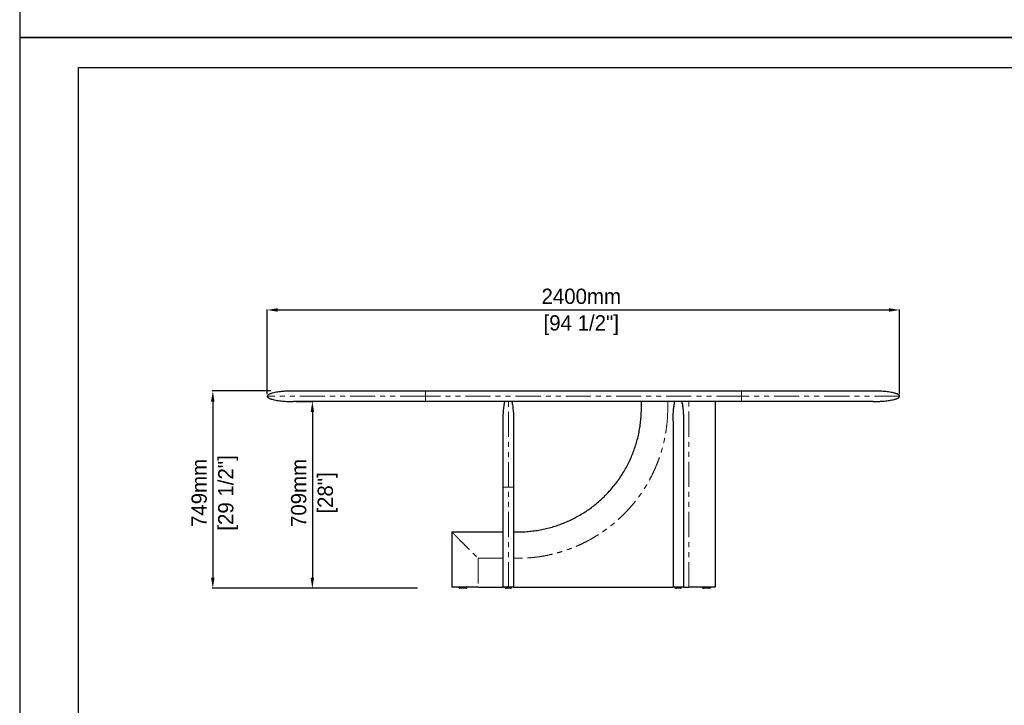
# Model space of a CAD drawing. Header units: millimetres. Extents: x -590 to 14136, y -480 to 15138.
# Tile 8 of 27: x -590 to 3147, y 7396 to 9999. Entities that reach past the tile are written whole.
import ezdxf

# ---------------------------------------------------------------- set-up
doc = ezdxf.new("R2010")
doc.units = ezdxf.units.MM
doc.header["$LTSCALE"] = 15
doc.header["$PDSIZE"] = -1
doc.linetypes.add('SLD-Phantom', pattern=[12.7, 6.35, -1.27, 1.27, -1.27, 1.27, -1.27])
doc.linetypes.add('SLD-Solid', pattern=[0])
doc.layers.add('QUOTE', color=8, linetype='Continuous')
doc.styles.get("Standard").update_dxf_attribs({"font": 'GOTHIC.TTF'})
doc.dimstyles.new('Prodotti USA', dxfattribs={"dimtxt": 58, "dimasz": 40, "dimexe": 2, "dimexo": 8, "dimgap": 20, "dimtad": 1, "dimzin": 12, "dimtxsty": 'Standard', "dimcen": 2.5, "dimclrd": 252, "dimclre": 252, "dimclrt": 252, "dimadec": 0, "dimazin": 3, "dimtfac": 1, "dimtmove": 0, "dimatfit": 3, "dimfxl": 1, "dimarcsym": 0})

# ---------------------------------------------------------------- blocks, each defined once
blk = doc.blocks.new('*D47')
at = {"layer": 'Defpoints', "color": 0, "transparency": 16777216}
for p in [(2750, 8896.6), (350, 8569), (2750, 8569)]:
    blk.add_point(p, dxfattribs=at)
at = {"layer": 'QUOTE', "color": 252, "lineweight": -2, "transparency": 16777216}
for p, q in [((350, 8577), (350, 8898.6)), ((390, 8896.6), (2710, 8896.6)), ((2750, 8577), (2750, 8898.6))]:
    blk.add_line(p, q, dxfattribs=at)
at = {"layer": 'QUOTE', "color": 252, "transparency": 16777216}
for points in [[(390, 8903.2), (390, 8889.9), (350, 8896.6)], [(2710, 8903.2), (2710, 8889.9), (2750, 8896.6)]]:
    blk.add_solid(points, dxfattribs=at)
at = {"layer": 'QUOTE', "color": 252, "lineweight": 5, "transparency": 16777216, "char_height": 58, "attachment_point": 2}
for s, insert in [('2400mm', (1541.7, 8977.5)), ('[94 1/2"]', (1541.7, 8876.6))]:
    blk.add_mtext(s, dxfattribs=dict(at, insert=insert))
blk = doc.blocks.new('*D51')
at = {"layer": 'Defpoints', "color": 0, "transparency": 16777216}
for p in [(450, 8549), (521.1, 7840), (755.4, 7840)]:
    blk.add_point(p, dxfattribs=at)
at = {"layer": 'QUOTE', "color": 252, "lineweight": -2, "transparency": 16777216}
for p, q in [((458, 8549), (523.1, 8549)), ((521.1, 8509), (521.1, 7880)), ((747.4, 7840), (519.1, 7840))]:
    blk.add_line(p, q, dxfattribs=at)
at = {"layer": 'QUOTE', "color": 252, "transparency": 16777216}
for points in [[(514.4, 8509), (527.8, 8509), (521.1, 8549)], [(514.4, 7880), (527.8, 7880), (521.1, 7840)]]:
    blk.add_solid(points, dxfattribs=at)
at = {"layer": 'QUOTE', "color": 252, "lineweight": 5, "transparency": 16777216, "char_height": 58, "attachment_point": 2, "rotation": 90}
for s, insert in [('709mm', (440.2, 8201.9)), ('[28"]', (541.1, 8201.9))]:
    blk.add_mtext(s, dxfattribs=dict(at, insert=insert))
blk = doc.blocks.new('*D50')
at = {"layer": 'Defpoints', "color": 0, "transparency": 16777216}
for p in [(371.9, 8589), (143.3, 7840), (928, 7840)]:
    blk.add_point(p, dxfattribs=at)
at = {"layer": 'QUOTE', "color": 252, "lineweight": -2, "transparency": 16777216}
for p, q in [((363.9, 8589), (141.3, 8589)), ((143.3, 8549), (143.3, 7880)), ((920, 7840), (141.3, 7840))]:
    blk.add_line(p, q, dxfattribs=at)
at = {"layer": 'QUOTE', "color": 252, "transparency": 16777216}
for points in [[(136.6, 8549), (149.9, 8549), (143.3, 8589)], [(136.6, 7880), (149.9, 7880), (143.3, 7840)]]:
    blk.add_solid(points, dxfattribs=at)
at = {"layer": 'QUOTE', "color": 252, "lineweight": 5, "transparency": 16777216, "char_height": 58, "attachment_point": 2, "rotation": 90}
for s, insert in [('749mm', (62.4, 8201.9)), ('[29 1/2"]', (163.3, 8201.9))]:
    blk.add_mtext(s, dxfattribs=dict(at, insert=insert))

msp = doc.modelspace()

# ---------------------------------------------------------------- linework, layer by layer
at = {"color": 7, "linetype": 'SLD-Solid', "lineweight": 25}
for p, q in [((950, 8588.962), (2150, 8588.962)), ((2150, 8548.962), (950, 8548.962)), ((1770, 8523.962), (1770, 8548.962)), ((2050, 8548.962), (2050, 7843.962)), ((1890, 8473.962), (1890, 7843.962)), ((1930, 8473.962), (1930, 7843.962)), ((1245, 7843.962), (1245, 8223.962)), ((1285, 8223.962), (1285, 7843.962)), ((1050, 8053.962), (1050, 7843.962)), ((1050, 8053.962), (1245, 8053.962)), ((1285, 8053.962), (1300, 8053.962)), ((1150, 7843.962), (1050, 7843.962)), ((1077.5, 7843.962), (1077.5, 7842.962)), ((1107.5, 7842.962), (1107.5, 7843.962)), ((1150, 7843.962), (1245, 7843.962)), ((1253.5, 7843.962), (1253.5, 7842.962)), ((1276.5, 7842.962), (1276.5, 7843.962)), ((1285, 7843.962), (1890, 7843.962)), ((1930, 7843.962), (1890, 7843.962)), ((1898.5, 7843.962), (1898.5, 7842.962)), ((1921.5, 7842.962), (1921.5, 7843.962)), ((1930, 7843.962), (1950, 7843.962)), ((2002.5, 7843.962), (2002.5, 7842.962)), ((2032.5, 7842.962), (2032.5, 7843.962))]:
    msp.add_line(p, q, dxfattribs=at)
at = {"color": 8, "linetype": 'SLD-Phantom', "lineweight": 18}
for p, q in [((2150, 8568.962), (950, 8568.962)), ((1870, 8548.962), (1870, 8523.962)), ((1950, 7843.962), (1950, 8548.962)), ((1265, 7843.962), (1265, 8223.962)), ((1245, 7953.962), (1150, 7953.962)), ((1150, 7953.962), (1150, 7843.962)), ((1300, 7953.962), (1285, 7953.962))]:
    msp.add_line(p, q, dxfattribs=at)
msp.add_lwpolyline([(-366.579, 9816.951), (6547.932, 9816.951), (6547.932, 4859.754), (-366.579, 4859.754)], close=True)
at = {"color": 7, "linetype": 'SLD-Solid', "lineweight": 25}
for centre, start, end in [((1080.5, 7842.962), 179.981129, 270), ((1104.5, 7842.962), 269.999594, 0.028368), ((1256.5, 7842.962), 179.997765, 270.00001), ((1273.5, 7842.962), 270, 359.968199), ((1901.5, 7842.962), 179.997765, 270.00001), ((1918.5, 7842.962), 270, 359.968199), ((2005.5, 7842.962), 180.028248, 270.000406), ((2029.5, 7842.962), 270, 359.981129)]:
    msp.add_arc(centre, 3, start, end, dxfattribs=at)
for points, knots in [([(450, 8588.962), (448.731, 8588.96), (446.519, 8588.955), (443.669, 8588.924), (441.492, 8588.891), (439.645, 8588.856), (437.805, 8588.814), (435.913, 8588.764), (432.773, 8588.669), (428.294, 8588.497), (421.988, 8588.178), (414.884, 8587.713), (406.94, 8587.044), (398.181, 8586.112), (388.832, 8584.848), (379.28, 8583.184), (371.674, 8581.463), (366.082, 8579.871), (362.34, 8578.624), (358.997, 8577.299), (355.912, 8575.805), (353.558, 8574.335), (351.877, 8572.879), (350.874, 8571.688), (350.149, 8570.378), (350.049, 8569.428), (350, 8568.962)], [0, 0, 0, 0, 0.036243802, 0.063186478, 0.081417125, 0.098430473, 0.1159523, 0.133979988, 0.15250321, 0.205697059, 0.26199736, 0.332853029, 0.409029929, 0.489702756, 0.584436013, 0.678464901, 0.766562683, 0.807047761, 0.844480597, 0.87920286, 0.909658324, 0.942341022, 0.958126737, 0.972955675, 0.986751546, 1, 1, 1, 1]), ([(350, 8568.962), (350.075, 8568.393), (350.223, 8567.258), (351.178, 8565.821), (352.295, 8564.655), (353.827, 8563.431), (355.824, 8562.187), (358.427, 8560.889), (361.355, 8559.674), (364.639, 8558.516), (369.885, 8556.923), (377.29, 8555.144), (386.852, 8553.386), (397.104, 8551.929), (407.536, 8550.805), (417.689, 8549.998), (425.98, 8549.528), (432.545, 8549.26), (436.706, 8549.135), (439.925, 8549.062), (442.595, 8549.015), (446.026, 8548.972), (448.587, 8548.966), (450, 8548.962)], [0, 0, 0, 0, 0.01620884, 0.03229152, 0.0480633, 0.06238512, 0.08812671, 0.115132, 0.14538031, 0.17862845, 0.214557, 0.30196863, 0.39598096, 0.4921723, 0.59770246, 0.69565143, 0.78306749, 0.83489477, 0.88334941, 0.90197589, 0.92685253, 0.95963587, 1, 1, 1, 1]), ([(450, 8588.962), (450.001, 8588.962), (450.003, 8588.962), (450.017, 8588.962), (450.039, 8588.962), (450.071, 8588.962), (450.112, 8588.962), (450.162, 8588.962), (450.221, 8588.962), (450.289, 8588.962), (450.366, 8588.962), (450.452, 8588.962), (450.548, 8588.962), (450.652, 8588.962), (450.766, 8588.962), (450.888, 8588.962), (451.02, 8588.962), (451.161, 8588.962), (451.311, 8588.962), (451.469, 8588.962), (451.637, 8588.962), (451.815, 8588.962), (452.001, 8588.962), (452.196, 8588.962), (452.4, 8588.962), (452.614, 8588.962), (452.836, 8588.962), (453.068, 8588.962), (453.308, 8588.962), (453.558, 8588.962), (453.817, 8588.962), (454.085, 8588.962), (454.362, 8588.962), (454.648, 8588.962), (454.943, 8588.962), (455.247, 8588.962), (455.56, 8588.962), (455.883, 8588.962), (456.214, 8588.962), (456.555, 8588.962), (456.904, 8588.962), (457.263, 8588.962), (457.631, 8588.962), (458.008, 8588.962), (458.394, 8588.962), (458.789, 8588.962), (459.193, 8588.962), (461.049, 8588.962), (464.788, 8588.962), (471.331, 8588.962), (479.032, 8588.962), (487.876, 8588.962), (497.825, 8588.962), (508.856, 8588.962), (520.955, 8588.962), (535.557, 8588.962), (553.035, 8588.962), (573.807, 8588.962), (596.196, 8588.962), (620.087, 8588.962), (645.398, 8588.962), (669.802, 8588.962), (692.852, 8588.962), (714.203, 8588.962), (736.126, 8588.962), (758.582, 8588.962), (781.495, 8588.962), (804.797, 8588.962), (828.45, 8588.962), (845.878, 8588.962), (856.845, 8588.962), (861.242, 8588.962), (865.643, 8588.962), (870.047, 8588.962), (874.456, 8588.962), (878.869, 8588.962), (883.285, 8588.962), (887.705, 8588.962), (892.13, 8588.962), (896.558, 8588.962), (900.99, 8588.962), (905.426, 8588.962), (909.866, 8588.962), (914.31, 8588.962), (918.757, 8588.962), (923.209, 8588.962), (927.665, 8588.962), (932.124, 8588.962), (936.588, 8588.962), (941.055, 8588.962), (945.526, 8588.962), (948.508, 8588.962), (950, 8588.962)], [0, 0, 0, 0, 0.00272575, 0.00545042, 0.00817405, 0.0108967, 0.0136184, 0.01633921, 0.01905919, 0.02177837, 0.02449682, 0.02721457, 0.02993168, 0.03264819, 0.03536417, 0.03807965, 0.04079468, 0.04350933, 0.04622362, 0.04893763, 0.05165138, 0.05436495, 0.05707836, 0.05979168, 0.06250496, 0.06521823, 0.06793157, 0.070645, 0.07335859, 0.07607238, 0.07878642, 0.08150077, 0.08421546, 0.08693056, 0.08964611, 0.09236216, 0.09507876, 0.09779596, 0.10051381, 0.10323235, 0.10595165, 0.10867174, 0.11139269, 0.11411452, 0.11683731, 0.11956109, 0.12228591, 0.12501183, 0.15629873, 0.18751055, 0.21872286, 0.25001119, 0.28129809, 0.31250992, 0.34372222, 0.37501056, 0.41670277, 0.45830625, 0.50000016, 0.54169237, 0.58329584, 0.62498976, 0.65627666, 0.68748848, 0.71870079, 0.74998912, 0.78127603, 0.81248785, 0.84370015, 0.87498849, 0.88068662, 0.88638024, 0.89206978, 0.8977557, 0.90343845, 0.90911848, 0.91479625, 0.92047221, 0.92614681, 0.93182051, 0.93749377, 0.94316703, 0.94884075, 0.9545154, 0.96019141, 0.96586925, 0.97154937, 0.97723222, 0.98291826, 0.98860794, 0.9943017, 1, 1, 1, 1]), ([(2150, 8588.962), (2150.714, 8588.962), (2152.14, 8588.962), (2154.28, 8588.962), (2156.419, 8588.962), (2158.557, 8588.962), (2160.694, 8588.962), (2162.83, 8588.962), (2164.966, 8588.962), (2167.1, 8588.962), (2169.233, 8588.962), (2171.366, 8588.962), (2173.498, 8588.962), (2175.629, 8588.962), (2177.759, 8588.962), (2179.888, 8588.962), (2182.016, 8588.962), (2184.143, 8588.962), (2186.269, 8588.962), (2188.395, 8588.962), (2190.52, 8588.962), (2192.643, 8588.962), (2194.766, 8588.962), (2196.888, 8588.962), (2199.009, 8588.962), (2201.129, 8588.962), (2203.248, 8588.962), (2205.367, 8588.962), (2207.484, 8588.962), (2209.601, 8588.962), (2211.716, 8588.962), (2213.831, 8588.962), (2215.945, 8588.962), (2218.058, 8588.962), (2220.17, 8588.962), (2222.281, 8588.962), (2224.391, 8588.962), (2226.501, 8588.962), (2228.609, 8588.962), (2230.717, 8588.962), (2232.824, 8588.962), (2234.93, 8588.962), (2237.034, 8588.962), (2239.138, 8588.962), (2241.242, 8588.962), (2243.344, 8588.962), (2245.445, 8588.962), (2254.881, 8588.962), (2271.549, 8588.962), (2295.202, 8588.962), (2318.504, 8588.962), (2341.418, 8588.962), (2363.874, 8588.962), (2385.795, 8588.962), (2407.148, 8588.962), (2430.197, 8588.962), (2454.602, 8588.962), (2479.912, 8588.962), (2503.804, 8588.962), (2526.193, 8588.962), (2546.964, 8588.962), (2564.443, 8588.962), (2579.044, 8588.962), (2591.143, 8588.962), (2602.175, 8588.962), (2612.124, 8588.962), (2620.968, 8588.962), (2628.668, 8588.962), (2635.211, 8588.962), (2639.121, 8588.962), (2641.252, 8588.962), (2642.066, 8588.962), (2642.841, 8588.962), (2643.575, 8588.962), (2644.27, 8588.962), (2644.925, 8588.962), (2645.54, 8588.962), (2646.116, 8588.962), (2646.652, 8588.962), (2647.148, 8588.962), (2647.605, 8588.962), (2648.022, 8588.962), (2648.399, 8588.962), (2648.736, 8588.962), (2649.034, 8588.962), (2649.292, 8588.962), (2649.51, 8588.962), (2649.689, 8588.962), (2649.828, 8588.962), (2649.927, 8588.962), (2649.989, 8588.962), (2649.996, 8588.962), (2650, 8588.962)], [0, 0, 0, 0, 0.00272579, 0.0054505, 0.00817417, 0.01089685, 0.01361858, 0.01633943, 0.01905943, 0.02177865, 0.02449712, 0.02721489, 0.02993202, 0.03264856, 0.03536455, 0.03808005, 0.0407951, 0.04350976, 0.04622407, 0.04893808, 0.05165184, 0.05436541, 0.05707883, 0.05979216, 0.06250543, 0.06521871, 0.06793204, 0.07064547, 0.07335905, 0.07607283, 0.07878686, 0.0815012, 0.08421588, 0.08693096, 0.08964649, 0.09236252, 0.0950791, 0.09779628, 0.1005141, 0.10323263, 0.10595189, 0.10867196, 0.11139287, 0.11411467, 0.11683742, 0.11956116, 0.12228595, 0.12501182, 0.15629872, 0.18751055, 0.21872285, 0.25001119, 0.28129809, 0.31250992, 0.34372222, 0.37501056, 0.41670277, 0.45830624, 0.50000016, 0.54169237, 0.58329584, 0.62498976, 0.65627666, 0.68748849, 0.71870079, 0.74998913, 0.78127603, 0.81248785, 0.84370016, 0.87498849, 0.88068655, 0.88638008, 0.89206956, 0.89775542, 0.90343812, 0.9091181, 0.91479584, 0.92047177, 0.92614635, 0.93182004, 0.93749329, 0.94316656, 0.94884029, 0.95451496, 0.960191, 0.96586887, 0.97154904, 0.97723194, 0.98291804, 0.98860778, 0.99430162, 1, 1, 1, 1]), ([(2750, 8568.962), (2749.925, 8569.532), (2749.777, 8570.667), (2748.822, 8572.104), (2747.705, 8573.27), (2746.173, 8574.494), (2744.176, 8575.738), (2741.573, 8577.036), (2738.645, 8578.251), (2735.361, 8579.409), (2730.115, 8581.002), (2722.71, 8582.781), (2713.148, 8584.539), (2702.896, 8585.995), (2692.464, 8587.12), (2682.311, 8587.927), (2674.02, 8588.397), (2667.455, 8588.665), (2663.294, 8588.789), (2660.075, 8588.863), (2657.405, 8588.91), (2653.974, 8588.953), (2651.413, 8588.959), (2650, 8588.962)], [0, 0, 0, 0, 0.01620884, 0.03229152, 0.0480633, 0.06238512, 0.08812671, 0.115132, 0.14538031, 0.17862845, 0.214557, 0.30196863, 0.39598096, 0.4921723, 0.59770246, 0.69565143, 0.78306749, 0.83489477, 0.88334941, 0.90197589, 0.92685253, 0.95963587, 1, 1, 1, 1]), ([(2650, 8548.962), (2651.269, 8548.965), (2653.481, 8548.97), (2656.331, 8549.001), (2658.508, 8549.034), (2660.355, 8549.069), (2662.195, 8549.111), (2664.087, 8549.161), (2667.227, 8549.256), (2671.706, 8549.427), (2678.012, 8549.746), (2685.116, 8550.212), (2693.06, 8550.881), (2701.819, 8551.813), (2711.168, 8553.077), (2720.72, 8554.741), (2728.326, 8556.462), (2733.918, 8558.054), (2737.66, 8559.301), (2741.003, 8560.625), (2744.088, 8562.12), (2746.442, 8563.59), (2748.123, 8565.046), (2749.126, 8566.237), (2749.851, 8567.547), (2749.951, 8568.497), (2750, 8568.962)], [0, 0, 0, 0, 0.0362438, 0.06318648, 0.08141712, 0.09843047, 0.1159523, 0.13397999, 0.15250321, 0.20569706, 0.26199736, 0.33285303, 0.40902993, 0.48970276, 0.58443601, 0.6784649, 0.76656268, 0.80704776, 0.8444806, 0.87920286, 0.90965832, 0.94234102, 0.95812674, 0.97295568, 0.98675155, 1, 1, 1, 1]), ([(950, 8548.962), (949.286, 8548.962), (947.86, 8548.962), (945.72, 8548.962), (943.581, 8548.962), (941.443, 8548.962), (939.306, 8548.962), (937.17, 8548.962), (935.034, 8548.962), (932.9, 8548.962), (930.767, 8548.962), (928.634, 8548.962), (926.502, 8548.962), (924.371, 8548.962), (922.241, 8548.962), (920.112, 8548.962), (917.984, 8548.962), (915.857, 8548.962), (913.731, 8548.962), (911.605, 8548.962), (909.48, 8548.962), (907.357, 8548.962), (905.234, 8548.962), (903.112, 8548.962), (900.991, 8548.962), (898.871, 8548.962), (896.752, 8548.962), (894.633, 8548.962), (892.516, 8548.962), (890.399, 8548.962), (888.284, 8548.962), (886.169, 8548.962), (884.055, 8548.962), (881.942, 8548.962), (879.83, 8548.962), (877.719, 8548.962), (875.609, 8548.962), (873.499, 8548.962), (871.391, 8548.962), (869.283, 8548.962), (867.176, 8548.962), (865.07, 8548.962), (862.966, 8548.962), (860.862, 8548.962), (858.758, 8548.962), (856.656, 8548.962), (854.555, 8548.962), (845.119, 8548.962), (828.451, 8548.962), (804.798, 8548.962), (781.496, 8548.962), (758.582, 8548.962), (736.126, 8548.962), (714.205, 8548.962), (692.852, 8548.962), (669.803, 8548.962), (645.398, 8548.962), (620.088, 8548.962), (596.196, 8548.962), (573.807, 8548.962), (553.036, 8548.962), (535.557, 8548.962), (520.956, 8548.962), (508.857, 8548.962), (497.825, 8548.962), (487.876, 8548.962), (479.032, 8548.962), (471.332, 8548.962), (464.789, 8548.962), (460.879, 8548.962), (458.748, 8548.962), (457.934, 8548.962), (457.159, 8548.962), (456.425, 8548.962), (455.73, 8548.962), (455.075, 8548.962), (454.46, 8548.962), (453.884, 8548.962), (453.348, 8548.962), (452.852, 8548.962), (452.395, 8548.962), (451.978, 8548.962), (451.601, 8548.962), (451.264, 8548.962), (450.966, 8548.962), (450.708, 8548.962), (450.49, 8548.962), (450.311, 8548.962), (450.172, 8548.962), (450.073, 8548.962), (450.011, 8548.962), (450.004, 8548.962), (450, 8548.962)], [0, 0, 0, 0, 0.00272579, 0.0054505, 0.00817417, 0.01089685, 0.01361858, 0.01633943, 0.01905943, 0.02177865, 0.02449712, 0.02721489, 0.02993202, 0.03264856, 0.03536455, 0.03808005, 0.0407951, 0.04350976, 0.04622407, 0.04893808, 0.05165184, 0.05436541, 0.05707883, 0.05979216, 0.06250543, 0.06521871, 0.06793204, 0.07064547, 0.07335905, 0.07607283, 0.07878686, 0.0815012, 0.08421588, 0.08693096, 0.08964649, 0.09236252, 0.0950791, 0.09779628, 0.1005141, 0.10323263, 0.10595189, 0.10867196, 0.11139287, 0.11411467, 0.11683742, 0.11956116, 0.12228595, 0.12501182, 0.15629872, 0.18751055, 0.21872285, 0.25001119, 0.28129809, 0.31250992, 0.34372222, 0.37501056, 0.41670277, 0.45830624, 0.50000016, 0.54169237, 0.58329584, 0.62498976, 0.65627666, 0.68748849, 0.71870079, 0.74998913, 0.78127603, 0.81248785, 0.84370016, 0.87498849, 0.88068655, 0.88638008, 0.89206956, 0.89775542, 0.90343812, 0.9091181, 0.91479584, 0.92047177, 0.92614635, 0.93182004, 0.93749329, 0.94316656, 0.94884029, 0.95451496, 0.960191, 0.96586887, 0.97154904, 0.97723194, 0.98291804, 0.98860778, 0.99430162, 1, 1, 1, 1]), ([(1245, 8473.962), (1245.02, 8477.393), (1245.062, 8484.346), (1245.404, 8494.852), (1245.972, 8505.443), (1246.798, 8515.914), (1247.873, 8526.042), (1249.198, 8535.602), (1250.512, 8543.184), (1251.46, 8547.534), (1251.771, 8548.962)], [0, 0, 0, 0, 0.13640609, 0.27650055, 0.41797058, 0.5581435, 0.69411975, 0.82295408, 0.94186817, 1, 1, 1, 1]), ([(1278.229, 8548.962), (1278.54, 8547.534), (1279.488, 8543.184), (1280.802, 8535.602), (1282.127, 8526.042), (1283.202, 8515.914), (1284.028, 8505.443), (1284.596, 8494.852), (1284.938, 8484.346), (1284.98, 8477.393), (1285, 8473.962)], [0, 0, 0, 0, 0.05813183, 0.17704592, 0.30588025, 0.4418565, 0.58202942, 0.72349945, 0.86359391, 1, 1, 1, 1]), ([(1300, 8053.962), (1307.69, 8054.072), (1323.071, 8054.29), (1346.086, 8056.054), (1368.991, 8058.86), (1391.729, 8062.809), (1414.246, 8067.865), (1436.488, 8074.022), (1458.401, 8081.26), (1479.934, 8089.564), (1501.031, 8098.918), (1521.644, 8109.295), (1541.725, 8120.669), (1561.223, 8133.014), (1580.09, 8146.304), (1598.283, 8160.503), (1615.759, 8175.576), (1632.474, 8191.488), (1648.386, 8208.204), (1663.459, 8225.679), (1677.658, 8243.872), (1690.948, 8262.739), (1703.293, 8282.238), (1714.668, 8302.318), (1725.045, 8322.931), (1734.398, 8344.029), (1742.702, 8365.561), (1749.94, 8387.474), (1756.097, 8409.716), (1761.154, 8432.233), (1765.102, 8454.972), (1767.909, 8477.876), (1769.672, 8500.891), (1769.891, 8516.272), (1770, 8523.962)], [0, 0, 0, 0, 0.03125018, 0.06250018, 0.09375009, 0.125, 0.15624998, 0.1875, 0.21875003, 0.25, 0.28124998, 0.3125, 0.34375002, 0.375, 0.40624998, 0.4375, 0.46875002, 0.5, 0.53124998, 0.5625, 0.59375002, 0.625, 0.65624998, 0.6875, 0.71875002, 0.75, 0.78124997, 0.8125, 0.84375002, 0.875, 0.90624991, 0.93749982, 0.96874982, 1, 1, 1, 1]), ([(1890, 8473.962), (1890, 8473.996), (1890, 8479.761), (1890.2, 8491.254), (1891.092, 8508.192), (1892.662, 8524.86), (1894.541, 8538.382), (1896.228, 8546.387), (1896.771, 8548.962)], [0, 0, 0, 0, 0.00132945, 0.22993381, 0.45838188, 0.67724938, 0.89614959, 1, 1, 1, 1]), ([(1923.229, 8548.962), (1923.772, 8546.387), (1925.459, 8538.382), (1927.338, 8524.86), (1928.908, 8508.192), (1929.8, 8491.254), (1930, 8479.761), (1930, 8473.996), (1930, 8473.962)], [0, 0, 0, 0, 0.10385041, 0.32275062, 0.54161812, 0.77006619, 0.99867055, 1, 1, 1, 1]), ([(2650, 8548.962), (2649.999, 8548.962), (2649.997, 8548.962), (2649.983, 8548.962), (2649.961, 8548.962), (2649.929, 8548.962), (2649.888, 8548.962), (2649.838, 8548.962), (2649.779, 8548.962), (2649.711, 8548.962), (2649.634, 8548.962), (2649.548, 8548.962), (2649.452, 8548.962), (2649.348, 8548.962), (2649.234, 8548.962), (2649.112, 8548.962), (2648.98, 8548.962), (2648.839, 8548.962), (2648.689, 8548.962), (2648.531, 8548.962), (2648.363, 8548.962), (2648.185, 8548.962), (2647.999, 8548.962), (2647.804, 8548.962), (2647.6, 8548.962), (2647.386, 8548.962), (2647.164, 8548.962), (2646.932, 8548.962), (2646.692, 8548.962), (2646.442, 8548.962), (2646.183, 8548.962), (2645.915, 8548.962), (2645.638, 8548.962), (2645.352, 8548.962), (2645.057, 8548.962), (2644.753, 8548.962), (2644.44, 8548.962), (2644.117, 8548.962), (2643.786, 8548.962), (2643.445, 8548.962), (2643.096, 8548.962), (2642.737, 8548.962), (2642.369, 8548.962), (2641.992, 8548.962), (2641.606, 8548.962), (2641.211, 8548.962), (2640.807, 8548.962), (2638.951, 8548.962), (2635.212, 8548.962), (2628.669, 8548.962), (2620.968, 8548.962), (2612.124, 8548.962), (2602.175, 8548.962), (2591.144, 8548.962), (2579.045, 8548.962), (2564.443, 8548.962), (2546.965, 8548.962), (2526.193, 8548.962), (2503.804, 8548.962), (2479.913, 8548.962), (2454.602, 8548.962), (2430.198, 8548.962), (2407.148, 8548.962), (2385.797, 8548.962), (2363.874, 8548.962), (2341.418, 8548.962), (2318.505, 8548.962), (2295.203, 8548.962), (2271.55, 8548.962), (2254.122, 8548.962), (2243.155, 8548.962), (2238.758, 8548.962), (2234.357, 8548.962), (2229.953, 8548.962), (2225.544, 8548.962), (2221.131, 8548.962), (2216.715, 8548.962), (2212.295, 8548.962), (2207.87, 8548.962), (2203.442, 8548.962), (2199.01, 8548.962), (2194.574, 8548.962), (2190.134, 8548.962), (2185.69, 8548.962), (2181.243, 8548.962), (2176.791, 8548.962), (2172.335, 8548.962), (2167.876, 8548.962), (2163.412, 8548.962), (2158.945, 8548.962), (2154.474, 8548.962), (2151.492, 8548.962), (2150, 8548.962)], [0, 0, 0, 0, 0.00272575, 0.00545042, 0.00817405, 0.0108967, 0.0136184, 0.01633921, 0.01905919, 0.02177837, 0.02449682, 0.02721457, 0.02993168, 0.03264819, 0.03536417, 0.03807965, 0.04079468, 0.04350933, 0.04622362, 0.04893763, 0.05165138, 0.05436495, 0.05707836, 0.05979168, 0.06250496, 0.06521823, 0.06793157, 0.070645, 0.07335859, 0.07607238, 0.07878642, 0.08150077, 0.08421546, 0.08693056, 0.08964611, 0.09236216, 0.09507876, 0.09779596, 0.10051381, 0.10323235, 0.10595165, 0.10867174, 0.11139269, 0.11411452, 0.11683731, 0.11956109, 0.12228591, 0.12501183, 0.15629873, 0.18751055, 0.21872286, 0.25001119, 0.28129809, 0.31250992, 0.34372222, 0.37501056, 0.41670277, 0.45830625, 0.50000016, 0.54169237, 0.58329584, 0.62498976, 0.65627666, 0.68748848, 0.71870079, 0.74998912, 0.78127603, 0.81248785, 0.84370015, 0.87498849, 0.88068662, 0.88638024, 0.89206978, 0.8977557, 0.90343845, 0.90911848, 0.91479625, 0.92047221, 0.92614681, 0.93182051, 0.93749377, 0.94316703, 0.94884075, 0.9545154, 0.96019141, 0.96586925, 0.97154937, 0.97723222, 0.98291826, 0.98860794, 0.9943017, 1, 1, 1, 1]), ([(1245, 8223.962), (1245, 8229.409), (1245, 8240.302), (1245, 8256.595), (1245, 8272.768), (1245, 8288.734), (1245, 8304.401), (1245, 8319.701), (1245, 8334.592), (1245, 8349.027), (1245, 8362.944), (1245, 8376.275), (1245, 8388.933), (1245, 8400.865), (1245, 8412.04), (1245, 8422.421), (1245, 8431.963), (1245, 8440.627), (1245, 8448.35), (1245, 8455.097), (1245, 8460.856), (1245, 8465.601), (1245, 8469.32), (1245, 8471.982), (1245, 8473.654), (1245, 8473.86), (1245, 8473.962)], [0, 0, 0, 0, 0.04161108, 0.08321987, 0.12500557, 0.16678511, 0.20839023, 0.2500001, 0.29160595, 0.33321287, 0.37500004, 0.41678386, 0.45839078, 0.49999999, 0.54160584, 0.58321276, 0.62499994, 0.66678376, 0.70839068, 0.74999988, 0.79160639, 0.83321151, 0.87499441, 0.91677845, 0.95838724, 1, 1, 1, 1]), ([(1285, 8473.962), (1285, 8473.86), (1285, 8473.654), (1285, 8471.982), (1285, 8469.32), (1285, 8465.601), (1285, 8460.856), (1285, 8455.097), (1285, 8448.351), (1285, 8440.628), (1285, 8431.964), (1285, 8422.421), (1285, 8412.041), (1285, 8400.865), (1285, 8388.934), (1285, 8376.275), (1285, 8362.945), (1285, 8349.027), (1285, 8334.592), (1285, 8319.702), (1285, 8304.402), (1285, 8288.735), (1285, 8272.769), (1285, 8256.595), (1285, 8240.303), (1285, 8229.409), (1285, 8223.962)], [0, 0, 0, 0, 0.04161108, 0.08321987, 0.12500557, 0.16678511, 0.20839023, 0.2500001, 0.29160595, 0.33321287, 0.37500004, 0.41678386, 0.45839078, 0.49999999, 0.54160584, 0.58321276, 0.62499994, 0.66678376, 0.70839068, 0.74999988, 0.79160639, 0.83321151, 0.87499441, 0.91677845, 0.95838724, 1, 1, 1, 1]), ([(1104.5, 7839.962), (1104.454, 7839.962), (1104.335, 7839.962), (1103.222, 7839.962), (1101.507, 7839.962), (1099.62, 7839.962), (1097.561, 7839.962), (1095.151, 7839.962), (1091.87, 7839.962), (1088.751, 7839.962), (1086, 7839.962), (1083.82, 7839.962), (1081.988, 7839.962), (1080.728, 7839.962), (1080.576, 7839.962), (1080.5, 7839.962)], [0, 0, 0, 0, 0.05055352, 0.1285051, 0.21043149, 0.27243711, 0.33451783, 0.41817344, 0.50188285, 0.63919789, 0.70627769, 0.77327393, 0.87032711, 0.93501547, 1, 1, 1, 1]), ([(1265, 7843.962), (1264.628, 7843.962), (1263.863, 7843.962), (1262.29, 7843.962), (1261.004, 7843.962), (1259.931, 7843.962), (1259.235, 7843.962), (1258.546, 7843.962), (1257.862, 7843.962), (1257.185, 7843.962), (1256.057, 7843.962), (1254.591, 7843.962), (1253.042, 7843.962), (1251.733, 7843.962), (1250.628, 7843.962), (1249.644, 7843.962), (1248.742, 7843.962), (1247.485, 7843.962), (1246.179, 7843.962), (1245.176, 7843.962), (1245.06, 7843.962), (1245, 7843.962)], [0, 0, 0, 0, 0.01059816, 0.02179452, 0.04819679, 0.05868106, 0.07011749, 0.08255763, 0.09604148, 0.11060046, 0.12625954, 0.17486451, 0.23113559, 0.2828736, 0.33240925, 0.38519767, 0.44127557, 0.50067356, 0.65869074, 0.82504148, 1, 1, 1, 1]), ([(1265, 7839.962), (1264.454, 7839.962), (1263.067, 7839.962), (1261.01, 7839.962), (1259.318, 7839.962), (1258.129, 7839.962), (1257.245, 7839.962), (1256.622, 7839.962), (1256.543, 7839.962), (1256.504, 7839.962)], [0, 0, 0, 0, 0.10106474, 0.25690266, 0.42068689, 0.54464624, 0.66875572, 0.83599694, 1, 1, 1, 1]), ([(1285, 7843.962), (1284.958, 7843.962), (1284.874, 7843.962), (1284.328, 7843.962), (1283.818, 7843.962), (1283.527, 7843.962), (1283.204, 7843.962), (1282.849, 7843.962), (1282.463, 7843.962), (1282.018, 7843.962), (1281.51, 7843.962), (1280.931, 7843.962), (1280.316, 7843.962), (1279.663, 7843.962), (1278.974, 7843.962), (1278.247, 7843.962), (1277.408, 7843.962), (1276.444, 7843.962), (1275.577, 7843.962), (1274.973, 7843.962), (1274.669, 7843.962), (1274.362, 7843.962), (1274.052, 7843.962), (1273.738, 7843.962), (1272.936, 7843.962), (1271.638, 7843.962), (1269.599, 7843.962), (1267.693, 7843.962), (1266.13, 7843.962), (1265.37, 7843.962), (1265, 7843.962)], [0, 0, 0, 0, 0.147706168, 0.289296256, 0.325389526, 0.361077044, 0.396361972, 0.431247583, 0.465737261, 0.499834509, 0.53998456, 0.578639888, 0.615808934, 0.651501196, 0.685727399, 0.718499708, 0.749831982, 0.789114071, 0.825055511, 0.833924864, 0.84257066, 0.850994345, 0.85919748, 0.86718176, 0.874949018, 0.918172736, 0.952154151, 0.978343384, 0.989465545, 1, 1, 1, 1]), ([(1273.499, 7839.962), (1273.456, 7839.962), (1273.372, 7839.962), (1272.791, 7839.962), (1271.727, 7839.962), (1270.038, 7839.962), (1267.801, 7839.962), (1266.097, 7839.962), (1265.217, 7839.962), (1265, 7839.962)], [0, 0, 0, 0, 0.15286299, 0.30283509, 0.45265325, 0.6732633, 0.83494502, 0.95926833, 1, 1, 1, 1]), ([(1910, 7839.962), (1909.454, 7839.962), (1908.067, 7839.962), (1906.01, 7839.962), (1904.318, 7839.962), (1903.129, 7839.962), (1902.245, 7839.962), (1901.622, 7839.962), (1901.543, 7839.962), (1901.504, 7839.962)], [0, 0, 0, 0, 0.10106474, 0.25690266, 0.42068689, 0.54464624, 0.66875572, 0.83599694, 1, 1, 1, 1]), ([(1918.499, 7839.962), (1918.456, 7839.962), (1918.372, 7839.962), (1917.791, 7839.962), (1916.727, 7839.962), (1915.038, 7839.962), (1912.801, 7839.962), (1911.097, 7839.962), (1910.217, 7839.962), (1910, 7839.962)], [0, 0, 0, 0, 0.15286299, 0.30283509, 0.45265325, 0.6732633, 0.83494502, 0.95926833, 1, 1, 1, 1]), ([(2050, 7843.962), (2049.971, 7843.962), (2049.91, 7843.962), (2049.23, 7843.962), (2048.091, 7843.962), (2046.785, 7843.962), (2045.802, 7843.962), (2044.69, 7843.962), (2043.447, 7843.962), (2042.075, 7843.962), (2039.555, 7843.962), (2035.592, 7843.962), (2030.329, 7843.962), (2024.969, 7843.962), (2019.689, 7843.962), (2014.23, 7843.962), (2008.408, 7843.962), (1998.915, 7843.962), (1985.537, 7843.962), (1968.077, 7843.962), (1956.126, 7843.962), (1950, 7843.962)], [0, 0, 0, 0, 0.01059816, 0.02179452, 0.04819679, 0.05868106, 0.07011749, 0.08255763, 0.09604148, 0.11060046, 0.12625954, 0.17486451, 0.23113559, 0.2828736, 0.33240925, 0.38519767, 0.44127557, 0.50067356, 0.65869074, 0.82504148, 1, 1, 1, 1]), ([(2029.5, 7839.962), (2029.495, 7839.962), (2029.472, 7839.962), (2029.005, 7839.962), (2027.504, 7839.962), (2025.208, 7839.962), (2022.506, 7839.962), (2019.894, 7839.962), (2017.335, 7839.962), (2014.907, 7839.962), (2012.551, 7839.962), (2009.983, 7839.962), (2007.636, 7839.962), (2006.049, 7839.962), (2005.538, 7839.962), (2005.507, 7839.962), (2005.5, 7839.962)], [0, 0, 0, 0, 0.01562482, 0.07948928, 0.15719717, 0.25754584, 0.34341013, 0.42941531, 0.50507333, 0.5807293, 0.65495449, 0.72910349, 0.83828929, 0.91830989, 0.97984081, 1, 1, 1, 1])]:
    msp.add_open_spline(points, degree=3, knots=knots, dxfattribs=at)
at = {"color": 8, "linetype": 'SLD-Phantom', "lineweight": 18}
for points, knots in [([(950, 8568.962), (910.73, 8568.962), (871.461, 8568.962), (794.43, 8568.962), (756.671, 8568.962), (684.109, 8568.962), (649.31, 8568.962), (584.006, 8568.962), (553.504, 8568.962), (497.968, 8568.962), (472.935, 8568.962), (429.301, 8568.962), (410.7, 8568.962), (380.644, 8568.962), (369.19, 8568.962), (353.868, 8568.962), (350, 8568.962), (350, 8568.962)], [0, 0, 0, 0, 0.125, 0.125, 0.25, 0.25, 0.375, 0.375, 0.5, 0.5, 0.625, 0.625, 0.75, 0.75, 0.875, 0.875, 1, 1, 1, 1]), ([(950, 8588.962), (950, 8588.962), (950, 8588.858), (950, 8588.399), (950, 8588.046), (950, 8587.071), (950, 8586.45), (950, 8584.955), (950, 8584.081), (950, 8582.616), (950, 8582.103), (950, 8581.034), (950, 8580.478), (950, 8579.335), (950, 8578.747), (950, 8577.55), (950, 8576.94), (950, 8575.709), (950, 8575.088), (950, 8573.844), (950, 8573.221), (950, 8571.364), (950, 8570.141), (950, 8568.962)], [0, 0, 0, 0, 0.125, 0.125, 0.25, 0.25, 0.375, 0.375, 0.5, 0.5, 0.5625, 0.5625, 0.625, 0.625, 0.6875, 0.6875, 0.75, 0.75, 0.8125, 0.8125, 0.875, 0.875, 1, 1, 1, 1]), ([(950, 8568.962), (950, 8567.784), (950, 8566.561), (950, 8564.704), (950, 8564.081), (950, 8562.837), (950, 8562.216), (950, 8560.985), (950, 8560.375), (950, 8559.178), (950, 8558.59), (950, 8557.447), (950, 8556.891), (950, 8555.822), (950, 8555.308), (950, 8553.844), (950, 8552.97), (950, 8551.475), (950, 8550.854), (950, 8549.879), (950, 8549.525), (950, 8549.067), (950, 8548.962), (950, 8548.962)], [0, 0, 0, 0, 0.125, 0.125, 0.1875, 0.1875, 0.25, 0.25, 0.3125, 0.3125, 0.375, 0.375, 0.4375, 0.4375, 0.5, 0.5, 0.625, 0.625, 0.75, 0.75, 0.875, 0.875, 1, 1, 1, 1]), ([(2150, 8588.962), (2150, 8588.962), (2150, 8588.858), (2150, 8588.399), (2150, 8588.046), (2150, 8587.071), (2150, 8586.45), (2150, 8584.955), (2150, 8584.081), (2150, 8582.616), (2150, 8582.103), (2150, 8581.034), (2150, 8580.478), (2150, 8579.335), (2150, 8578.747), (2150, 8577.55), (2150, 8576.94), (2150, 8575.709), (2150, 8575.088), (2150, 8573.844), (2150, 8573.221), (2150, 8571.364), (2150, 8570.141), (2150, 8568.962)], [0, 0, 0, 0, 0.125, 0.125, 0.25, 0.25, 0.375, 0.375, 0.5, 0.5, 0.5625, 0.5625, 0.625, 0.625, 0.6875, 0.6875, 0.75, 0.75, 0.8125, 0.8125, 0.875, 0.875, 1, 1, 1, 1]), ([(2750, 8568.962), (2750, 8568.962), (2746.132, 8568.962), (2730.81, 8568.962), (2719.356, 8568.962), (2689.3, 8568.962), (2670.699, 8568.962), (2627.065, 8568.962), (2602.032, 8568.962), (2546.496, 8568.962), (2515.994, 8568.962), (2450.69, 8568.962), (2415.891, 8568.962), (2343.329, 8568.962), (2305.57, 8568.962), (2228.539, 8568.962), (2189.27, 8568.962), (2150, 8568.962)], [0, 0, 0, 0, 0.125, 0.125, 0.25, 0.25, 0.375, 0.375, 0.5, 0.5, 0.625, 0.625, 0.75, 0.75, 0.875, 0.875, 1, 1, 1, 1]), ([(2150, 8568.962), (2150, 8567.784), (2150, 8566.561), (2150, 8564.704), (2150, 8564.081), (2150, 8562.837), (2150, 8562.216), (2150, 8560.985), (2150, 8560.375), (2150, 8559.178), (2150, 8558.59), (2150, 8557.447), (2150, 8556.891), (2150, 8555.822), (2150, 8555.308), (2150, 8553.844), (2150, 8552.97), (2150, 8551.475), (2150, 8550.854), (2150, 8549.879), (2150, 8549.525), (2150, 8549.067), (2150, 8548.962), (2150, 8548.962)], [0, 0, 0, 0, 0.125, 0.125, 0.1875, 0.1875, 0.25, 0.25, 0.3125, 0.3125, 0.375, 0.375, 0.4375, 0.4375, 0.5, 0.5, 0.625, 0.625, 0.75, 0.75, 0.875, 0.875, 1, 1, 1, 1]), ([(1265, 8223.962), (1265, 8230.508), (1265, 8243.599), (1265, 8263.171), (1265, 8282.62), (1265, 8301.884), (1265, 8320.904), (1265, 8339.62), (1265, 8357.973), (1265, 8375.899), (1265, 8393.345), (1265, 8410.259), (1265, 8426.591), (1265, 8442.29), (1265, 8457.303), (1265, 8471.581), (1265, 8485.07), (1265, 8497.735), (1265, 8509.541), (1265, 8520.453), (1265, 8530.44), (1265, 8539.458), (1265, 8545.422), (1265, 8548.418), (1265, 8548.962)], [0, 0, 0, 0, 0.04712703, 0.09424974, 0.14137077, 0.18849069, 0.23560938, 0.28272735, 0.32984717, 0.37696796, 0.42408825, 0.47120962, 0.51833159, 0.56545296, 0.61257325, 0.65969404, 0.70681483, 0.75393511, 0.80105649, 0.84817846, 0.89529983, 0.94242012, 0.98954091, 1, 1, 1, 1]), ([(1870, 8523.962), (1869.895, 8515.594), (1869.684, 8498.878), (1867.973, 8473.865), (1865.239, 8448.961), (1861.383, 8424.176), (1856.48, 8399.718), (1850.557, 8375.654), (1843.647, 8352.037), (1835.715, 8328.73), (1826.72, 8305.627), (1816.675, 8282.798), (1805.579, 8260.32), (1793.507, 8238.364), (1780.465, 8216.939), (1766.574, 8196.22), (1751.893, 8176.254), (1736.471, 8157.08), (1720.224, 8138.582), (1703.072, 8120.68), (1685.056, 8103.432), (1666.203, 8086.912), (1646.648, 8071.247), (1626.399, 8056.444), (1605.637, 8042.618), (1584.433, 8029.79), (1562.847, 8017.977), (1540.757, 8007.105), (1518.061, 7997.128), (1494.815, 7988.089), (1471.075, 7980.041), (1447.014, 7973.052), (1422.642, 7967.124), (1398.169, 7962.297), (1373.669, 7958.555), (1349.206, 7955.918), (1324.638, 7954.267), (1308.219, 7954.064), (1300, 7953.962)], [0, 0, 0, 0, 0.02803833, 0.05600988, 0.08396896, 0.11196998, 0.14003179, 0.16752805, 0.19498716, 0.22246066, 0.24999999, 0.27803804, 0.30600946, 0.33396859, 0.36196982, 0.39003179, 0.41752805, 0.44498716, 0.47246066, 0.49999999, 0.52803804, 0.55600946, 0.58396859, 0.61196982, 0.64003179, 0.66752805, 0.69498716, 0.72246066, 0.74999999, 0.77803804, 0.80600946, 0.83396859, 0.86196982, 0.89003197, 0.91752843, 0.94498758, 0.97246095, 1, 1, 1, 1]), ([(1245, 8223.962), (1245.02, 8223.962), (1245.062, 8223.962), (1245.404, 8223.962), (1245.973, 8223.962), (1246.797, 8223.962), (1247.874, 8223.962), (1249.194, 8223.962), (1250.68, 8223.962), (1252.278, 8223.962), (1253.915, 8223.962), (1255.645, 8223.962), (1257.439, 8223.962), (1259.273, 8223.962), (1261.124, 8223.962), (1262.784, 8223.962), (1264.082, 8223.962), (1264.7, 8223.962), (1265, 8223.962)], [0, 0, 0, 0, 0.09798478, 0.19861904, 0.30024141, 0.40093203, 0.49860806, 0.59115381, 0.67657354, 0.74411178, 0.80398312, 0.85560931, 0.89877697, 0.93369395, 0.9610815, 0.98235956, 0.99145767, 1, 1, 1, 1]), ([(1265, 8223.962), (1265.3, 8223.962), (1265.918, 8223.962), (1267.216, 8223.962), (1268.876, 8223.962), (1270.727, 8223.962), (1272.561, 8223.962), (1274.355, 8223.962), (1276.085, 8223.962), (1277.722, 8223.962), (1279.32, 8223.962), (1280.806, 8223.962), (1282.126, 8223.962), (1283.203, 8223.962), (1284.027, 8223.962), (1284.596, 8223.962), (1284.938, 8223.962), (1284.98, 8223.962), (1285, 8223.962)], [0, 0, 0, 0, 0.008542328, 0.017640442, 0.038918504, 0.066306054, 0.101223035, 0.144390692, 0.196016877, 0.255888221, 0.323426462, 0.408846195, 0.501391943, 0.599067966, 0.699758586, 0.801380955, 0.902015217, 1, 1, 1, 1]), ([(1050, 8053.962), (1050.036, 8053.927), (1050.116, 8053.847), (1050.868, 8053.095), (1052.548, 8051.414), (1055.223, 8048.739), (1058.681, 8045.282), (1062.45, 8041.512), (1067.802, 8036.161), (1074.565, 8029.398), (1085.439, 8018.523), (1099.101, 8004.862), (1115.771, 7988.192), (1132.708, 7971.254), (1144.202, 7959.761), (1149.967, 7953.996), (1150, 7953.962)], [0, 0, 0, 0, 0.0080173, 0.01806373, 0.03694745, 0.07010855, 0.10401718, 0.14405637, 0.18420452, 0.26427119, 0.34449375, 0.50461262, 0.66470755, 0.83181039, 0.99902755, 1, 1, 1, 1]), ([(1077.5, 7842.962), (1077.5, 7842.962), (1077.455, 7842.962), (1077.895, 7842.962), (1079.205, 7842.962), (1080.787, 7842.962), (1082.54, 7842.962), (1084.695, 7842.962), (1087.181, 7842.962), (1089.787, 7842.962), (1092.603, 7842.962), (1095.638, 7842.962), (1098.524, 7842.962), (1101.046, 7842.962), (1103.537, 7842.962), (1105.802, 7842.962), (1107.273, 7842.962), (1107.432, 7842.962), (1107.5, 7842.962)], [0, 0, 0, 0, 0.00001795, 0.07530717, 0.14611654, 0.19481179, 0.24487495, 0.30761294, 0.37211314, 0.43473354, 0.49858481, 0.57452878, 0.65267459, 0.71135778, 0.77146851, 0.86357399, 0.94115023, 1, 1, 1, 1]), ([(1253.505, 7842.962), (1253.55, 7842.962), (1253.643, 7842.962), (1254.391, 7842.962), (1255.475, 7842.962), (1257.05, 7842.962), (1259.365, 7842.962), (1262.277, 7842.962), (1264.179, 7842.962), (1265, 7842.962)], [0, 0, 0, 0, 0.148806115, 0.305143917, 0.422544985, 0.542801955, 0.727067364, 0.88226568, 1, 1, 1, 1]), ([(1265, 7842.962), (1265.329, 7842.962), (1266.637, 7842.962), (1269.082, 7842.962), (1271.507, 7842.962), (1273.292, 7842.962), (1274.6, 7842.962), (1275.657, 7842.962), (1276.295, 7842.962), (1276.56, 7842.962), (1276.489, 7842.962), (1276.484, 7842.962)], [0, 0, 0, 0, 0.047241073, 0.188065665, 0.358932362, 0.465535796, 0.575114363, 0.711665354, 0.852090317, 0.989081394, 1, 1, 1, 1]), ([(1898.505, 7842.962), (1898.55, 7842.962), (1898.643, 7842.962), (1899.391, 7842.962), (1900.475, 7842.962), (1902.05, 7842.962), (1904.365, 7842.962), (1907.277, 7842.962), (1909.179, 7842.962), (1910, 7842.962)], [0, 0, 0, 0, 0.148806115, 0.305143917, 0.422544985, 0.542801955, 0.727067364, 0.88226568, 1, 1, 1, 1]), ([(1910, 7842.962), (1910.329, 7842.962), (1911.637, 7842.962), (1914.082, 7842.962), (1916.507, 7842.962), (1918.292, 7842.962), (1919.6, 7842.962), (1920.657, 7842.962), (1921.295, 7842.962), (1921.56, 7842.962), (1921.489, 7842.962), (1921.484, 7842.962)], [0, 0, 0, 0, 0.047241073, 0.188065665, 0.358932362, 0.465535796, 0.575114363, 0.711665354, 0.852090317, 0.989081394, 1, 1, 1, 1]), ([(2002.5, 7842.962), (2002.511, 7842.962), (2002.556, 7842.962), (2003.279, 7842.962), (2004.975, 7842.962), (2007.005, 7842.962), (2009.09, 7842.962), (2011.58, 7842.962), (2014.391, 7842.962), (2017.294, 7842.962), (2020.323, 7842.962), (2023.466, 7842.962), (2026.162, 7842.962), (2028.267, 7842.962), (2030.154, 7842.962), (2031.799, 7842.962), (2032.459, 7842.962), (2032.493, 7842.962), (2032.5, 7842.962)], [0, 0, 0, 0, 0.0236241, 0.094047, 0.17949323, 0.23280298, 0.28760052, 0.3558863, 0.42610936, 0.49461522, 0.56466047, 0.64355117, 0.72528746, 0.774669, 0.82517141, 0.90842454, 0.98169797, 1, 1, 1, 1])]:
    msp.add_open_spline(points, degree=3, knots=knots, dxfattribs=at)
at = {"layer": 'Defpoints'}
for points in [[(6772.964, 9931.603), (6772.964, 15137.519), (-589.689, 15137.519), (-589.689, 9931.603)], [(6772.964, 4725.687), (6772.964, 9931.603), (-589.689, 9931.603), (-589.689, 4725.687)]]:
    msp.add_lwpolyline(points, close=True, dxfattribs=at)

# ---------------------------------------------------------------- dimensions: what is measured, and where the dimension line sits
at = {"layer": 'QUOTE', "lineweight": 5}
dim = msp.add_linear_dim(base=(2750, 8896.57), p1=(350, 8568.962), p2=(2750, 8568.962), dimstyle='Prodotti USA', override={"dimpost": 'mm\\X'}, dxfattribs=at)
dim.commit()
dim.dimension.update_dxf_attribs({"geometry": '*D47', "text_midpoint": (1541.705, 8896.57), "dimtype": 160})
for base, p1, p2, picture, middle in [((143.281, 7839.962), (371.913, 8588.962), (928, 7839.962), '*D50', (143.281, 8201.943)), ((521.11, 7839.962), (450, 8548.962), (755.407, 7839.962), '*D51', (521.11, 8201.943))]:
    dim = msp.add_linear_dim(base=base, p1=p1, p2=p2, angle=90, dimstyle='Prodotti USA', override={"dimpost": 'mm\\X'}, dxfattribs=at)
    dim.commit()
    dim.dimension.update_dxf_attribs({"geometry": picture, "text_midpoint": middle, "dimtype": 160})

doc.saveas('drawing.dxf')
